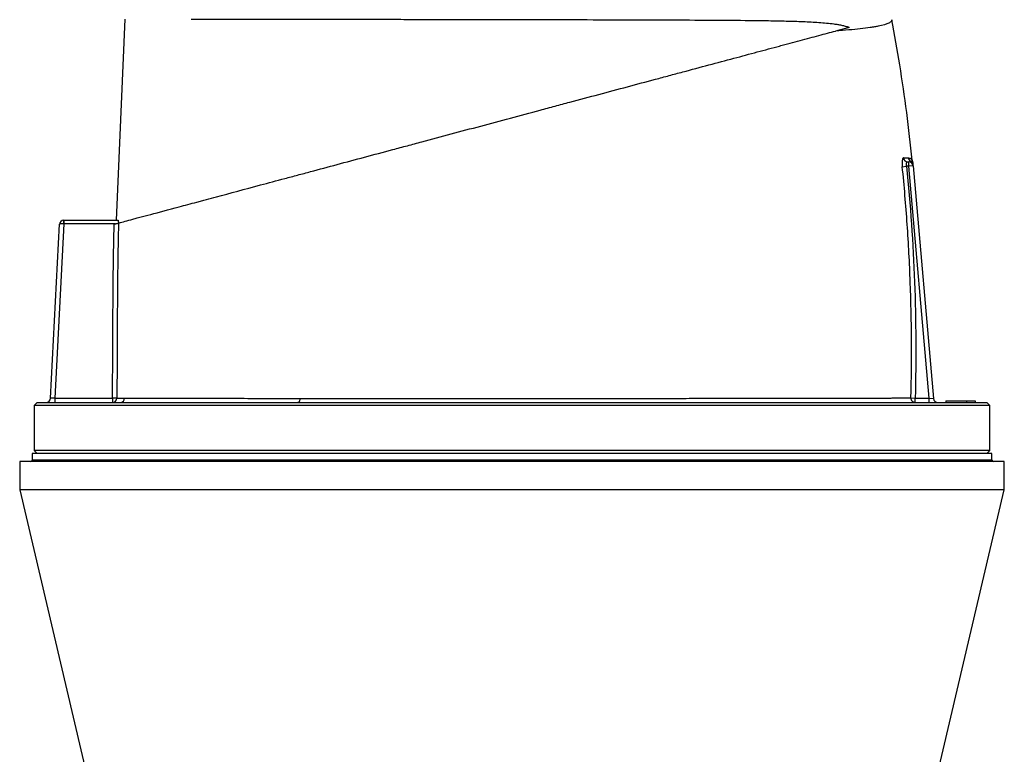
# Model space of a CAD drawing. Header units: millimetres. Extents: x 1979 to 3209, y 561 to 4041.
# Tile 7 of 9: x 2256 to 2931, y 3094 to 3598. Entities that reach past the tile are written whole.
import ezdxf

# ---------------------------------------------------------------- set-up
doc = ezdxf.new("R2010")
doc.units = ezdxf.units.MM

msp = doc.modelspace()

# ---------------------------------------------------------------- linework, layer by layer
at = {"color": 7, "linetype": 'Continuous', "lineweight": 25}
for p, q in [((2322.29, 3460.78), (2328.43, 3598.69)), ((2824.75, 3593.07), (2815.31, 3590.54)), ((2861.1, 3497.49), (2864, 3497.78)), ((2865.5, 3497.78), (2864, 3497.78)), ((2864.78, 3500.78), (2865.5, 3500.78)), ((2865.5, 3497.78), (2865.5, 3500.78)), ((2868.49, 3498.04), (2865.5, 3497.78)), ((2879.41, 3338.78), (2865.5, 3497.78)), ((2868.07, 3501.13), (2868.08, 3501.12)), ((2868.49, 3498.04), (2882.45, 3338.52)), ((2277.12, 3338.62), (2283.38, 3457.94)), ((2286.4, 3458.28), (2280.14, 3338.78)), ((2286.4, 3458.28), (2286.24, 3458.29)), ((2286.37, 3460.78), (2286.4, 3460.78)), ((2286.4, 3458.28), (2286.4, 3460.78)), ((2286.4, 3460.78), (2323.48, 3460.78)), ((2321.71, 3458.28), (2286.4, 3458.28)), ((2268.03, 3335.78), (2266.03, 3333.78)), ((2268.03, 3335.78), (2593.53, 3335.78)), ((2280.14, 3338.78), (2277.12, 3338.62)), ((2280.14, 3338.78), (2319.64, 3338.78)), ((2280.14, 3338.78), (2280.14, 3335.78)), ((2322.63, 3338.76), (2319.64, 3338.78)), ((2319.64, 3338.78), (2319.64, 3335.78)), ((2593.53, 3335.78), (2919.03, 3335.78)), ((2867.03, 3338.86), (2869.96, 3338.78)), ((2869.96, 3335.78), (2869.96, 3338.78)), ((2869.96, 3338.78), (2879.41, 3338.78)), ((2879.41, 3335.78), (2879.41, 3338.78)), ((2879.41, 3338.78), (2882.45, 3338.52)), ((2891.01, 3336.78), (2891.03, 3335.78)), ((2891.01, 3336.78), (2905.01, 3336.78)), ((2905.01, 3336.78), (2905.03, 3335.78)), ((2905.01, 3336.78), (2911.05, 3336.78)), ((2911.05, 3336.78), (2911.03, 3335.78)), ((2921.03, 3333.78), (2919.03, 3335.78)), ((2266.03, 3333.78), (2266.03, 3302.78)), ((2593.53, 3333.78), (2266.03, 3333.78)), ((2921.03, 3333.78), (2593.53, 3333.78)), ((2921.03, 3302.78), (2921.03, 3333.78)), ((2264.53, 3300.78), (2264.53, 3296.28)), ((2922.53, 3300.78), (2264.53, 3300.78)), ((2266.03, 3302.78), (2268.03, 3300.78)), ((2593.53, 3302.78), (2266.03, 3302.78)), ((2921.03, 3302.78), (2593.53, 3302.78)), ((2919.03, 3300.78), (2921.03, 3302.78)), ((2922.53, 3296.28), (2922.53, 3300.78)), ((2256.03, 3295.28), (2256.03, 3275.78)), ((2931.03, 3295.28), (2256.03, 3295.28)), ((2931.03, 3275.78), (2931.03, 3295.28)), ((2256.03, 3275.78), (2303.53, 3074.23)), ((2931.03, 3275.78), (2256.03, 3275.78)), ((2883.52, 3074.23), (2931.03, 3275.78))]:
    msp.add_line(p, q, dxfattribs=at)
at = {"color": 1, "linetype": 'Continuous', "lineweight": 25}
msp.add_line((2922.53, 3296.28), (2264.53, 3296.28), dxfattribs=at)
at = {"color": 7, "linetype": 'Continuous', "lineweight": 25, "flags": 128}
msp.add_lwpolyline([(2448.24, 3338.56), (2448.19, 3338.01), (2448.09, 3337.48), (2447.94, 3337), (2447.74, 3336.58), (2447.51, 3336.24), (2447.25, 3335.99), (2446.97, 3335.83), (2446.68, 3335.78)], dxfattribs=at)
at = {"color": 7, "linetype": 'Continuous', "lineweight": 25}
for centre, radius, start, end in [((2864.81, 3503.74), 2.96, 185.11527, 269.4113), ((2868.28, 3503.77), 3, 185.7676, 241.40124), ((2865.5, 3497.78), 3, 5, 90), ((2865.45, 3498.49), 2.99, 5.02938, 62.19177), ((2865.3, 3500.04), 3, 5.01701, 21.44381), ((2286.37, 3457.78), 3, 90, 177), ((2298.26, 3458.91), 12.03, 171.04331, 182.95669), ((2274.13, 3338.78), 3, 270, 357), ((2319.64, 3338.78), 2.99, 270.09366, 359.63342), ((2325, 3338.75), 2.97, 270.51489, 358.62647), ((2869.99, 3338.75), 2.97, 177.9118, 269.28272), ((2885.43, 3338.78), 3, 185, 270), ((2263.53, 3296.28), 1, 270, 0), ((2923.53, 3296.28), 1, 180, 270)]:
    msp.add_arc(centre, radius, start, end, dxfattribs=at)
msp.add_ellipse((2286.37, 3457.78), major_axis=(3, -0.16), ratio=0.166667, start_param=1.623156, end_param=3.141593, dxfattribs=at)
for points, knots in [([(2373.61, 3598.74), (2376.88, 3598.73), (2380.27, 3598.73), (2387.29, 3598.72), (2390.93, 3598.72), (2402.2, 3598.71), (2410.21, 3598.7), (2422.94, 3598.68), (2427.31, 3598.68), (2432.92, 3598.67), (2434.05, 3598.67), (2436.33, 3598.67), (2437.48, 3598.67), (2440.93, 3598.66), (2443.25, 3598.66), (2454.96, 3598.64), (2464.62, 3598.63), (2484.54, 3598.61), (2494.79, 3598.59), (2507.99, 3598.58), (2510.65, 3598.57), (2516, 3598.56), (2518.7, 3598.56), (2526.8, 3598.55), (2532.22, 3598.54), (2548.53, 3598.52), (2559.49, 3598.5), (2581.53, 3598.46), (2592.63, 3598.44), (2605.2, 3598.42), (2606.59, 3598.42), (2609.38, 3598.41), (2610.78, 3598.41), (2614.95, 3598.4), (2617.72, 3598.4), (2626, 3598.38), (2631.48, 3598.37), (2647.8, 3598.33), (2658.52, 3598.3), (2674.37, 3598.26), (2679.62, 3598.24), (2687.42, 3598.22), (2690.02, 3598.21), (2695.18, 3598.19), (2697.74, 3598.18), (2710.41, 3598.13), (2720.18, 3598.09), (2738.98, 3597.98), (2748.03, 3597.91), (2758.88, 3597.8), (2761.03, 3597.77), (2765.28, 3597.72), (2767.38, 3597.69), (2773.62, 3597.59), (2777.66, 3597.51), (2783.54, 3597.36), (2785.48, 3597.31), (2789.3, 3597.18), (2791.18, 3597.11), (2796.76, 3596.88), (2800.37, 3596.69), (2805.65, 3596.32), (2807.38, 3596.18), (2810.83, 3595.85), (2812.54, 3595.66), (2815.09, 3595.31), (2815.94, 3595.19), (2817.66, 3594.9), (2818.51, 3594.74), (2820.25, 3594.38), (2821.12, 3594.17), (2822.9, 3593.69), (2823.81, 3593.41), (2824.75, 3593.07)], [0, 0, 0, 0, 0.03125, 0.03125, 0.0625, 0.0625, 0.125, 0.125, 0.15625, 0.15625, 0.164062, 0.164062, 0.171875, 0.171875, 0.1875, 0.1875, 0.25, 0.25, 0.3125, 0.3125, 0.328125, 0.328125, 0.34375, 0.34375, 0.375, 0.375, 0.4375, 0.4375, 0.5, 0.5, 0.507812, 0.507812, 0.515625, 0.515625, 0.53125, 0.53125, 0.5625, 0.5625, 0.625, 0.625, 0.65625, 0.65625, 0.671875, 0.671875, 0.6875, 0.6875, 0.75, 0.75, 0.8125, 0.8125, 0.828125, 0.828125, 0.84375, 0.84375, 0.875, 0.875, 0.890625, 0.890625, 0.90625, 0.90625, 0.9375, 0.9375, 0.953125, 0.953125, 0.96875, 0.96875, 0.976562, 0.976562, 0.984375, 0.984375, 0.992187, 0.992187, 1, 1, 1, 1]), ([(2853.99, 3598.32), (2854.06, 3597.91), (2853.92, 3597.51), (2853.21, 3596.72), (2852.65, 3596.34), (2850.3, 3595.21), (2847.89, 3594.51), (2844.18, 3593.76), (2843.75, 3593.68), (2842.88, 3593.52), (2842.43, 3593.44), (2841.04, 3593.2), (2840.06, 3593.05), (2836.98, 3592.59), (2834.74, 3592.3), (2829.85, 3591.76), (2827.21, 3591.5), (2821.55, 3591), (2818.53, 3590.76), (2815.31, 3590.54)], [0, 0, 0, 0, 0.125, 0.125, 0.25, 0.25, 0.5, 0.5, 0.53125, 0.53125, 0.5625, 0.5625, 0.625, 0.625, 0.75, 0.75, 0.875, 0.875, 1, 1, 1, 1]), ([(2867.92, 3501.94), (2866.71, 3512.84), (2864.27, 3534.69), (2859.6, 3566.83), (2855.82, 3587.99), (2853.97, 3598.32)], [0, 0, 0, 0, 0.337917, 0.676909, 1, 1, 1, 1]), ([(2323.78, 3458.84), (2324.6, 3459.06), (2325.73, 3459.36), (2328.55, 3460.11), (2330.23, 3460.56), (2333.06, 3461.32), (2334.06, 3461.59), (2335.61, 3462), (2336.13, 3462.15), (2337.21, 3462.44), (2337.77, 3462.59), (2340.64, 3463.35), (2343.17, 3464.03), (2351.48, 3466.26), (2357.97, 3468), (2369.21, 3471.01), (2373.21, 3472.08), (2378.53, 3473.51), (2379.61, 3473.8), (2381.8, 3474.38), (2382.91, 3474.68), (2386.27, 3475.58), (2388.56, 3476.19), (2400.23, 3479.32), (2410.33, 3482.03), (2426.53, 3486.37), (2432.1, 3487.86), (2439.27, 3489.78), (2440.72, 3490.17), (2443.63, 3490.95), (2445.1, 3491.34), (2449.51, 3492.52), (2452.47, 3493.32), (2461.44, 3495.72), (2467.51, 3497.35), (2479.86, 3500.66), (2486.13, 3502.34), (2498.86, 3505.75), (2505.32, 3507.48), (2513.52, 3509.68), (2515.17, 3510.12), (2518.47, 3511), (2520.13, 3511.45), (2525.13, 3512.79), (2528.46, 3513.68), (2545.15, 3518.15), (2558.58, 3521.75), (2585.59, 3528.99), (2599.18, 3532.63), (2614.54, 3536.75), (2616.25, 3537.2), (2619.65, 3538.12), (2621.35, 3538.57), (2626.43, 3539.93), (2629.81, 3540.84), (2639.87, 3543.53), (2646.52, 3545.31), (2659.68, 3548.84), (2666.2, 3550.59), (2679.1, 3554.04), (2685.49, 3555.76), (2694.98, 3558.3), (2698.12, 3559.14), (2702.81, 3560.4), (2704.37, 3560.82), (2707.47, 3561.65), (2709.01, 3562.06), (2716.67, 3564.11), (2722.64, 3565.71), (2740.13, 3570.4), (2751.2, 3573.36), (2766.9, 3577.57), (2771.98, 3578.93), (2778.14, 3580.58), (2779.36, 3580.91), (2781.78, 3581.56), (2782.97, 3581.88), (2786.51, 3582.82), (2788.81, 3583.44), (2795.55, 3585.25), (2799.82, 3586.39), (2807.9, 3588.56), (2811.72, 3589.58), (2815.31, 3590.54)], [0, 0, 0, 0, 0.03125, 0.03125, 0.0625, 0.0625, 0.078125, 0.078125, 0.085938, 0.085938, 0.09375, 0.09375, 0.125, 0.125, 0.1875, 0.1875, 0.21875, 0.21875, 0.226563, 0.226563, 0.234375, 0.234375, 0.25, 0.25, 0.3125, 0.3125, 0.34375, 0.34375, 0.351563, 0.351563, 0.359375, 0.359375, 0.375, 0.375, 0.40625, 0.40625, 0.4375, 0.4375, 0.46875, 0.46875, 0.476563, 0.476563, 0.484375, 0.484375, 0.5, 0.5, 0.5625, 0.5625, 0.625, 0.625, 0.632813, 0.632813, 0.640625, 0.640625, 0.65625, 0.65625, 0.6875, 0.6875, 0.71875, 0.71875, 0.75, 0.75, 0.765625, 0.765625, 0.773438, 0.773438, 0.78125, 0.78125, 0.8125, 0.8125, 0.875, 0.875, 0.90625, 0.90625, 0.914063, 0.914063, 0.921875, 0.921875, 0.9375, 0.9375, 0.96875, 0.96875, 1, 1, 1, 1]), ([(2861.86, 3503.47), (2861.78, 3503.47), (2861.69, 3503.44), (2861.54, 3503.29), (2861.47, 3503.17), (2861.34, 3502.88), (2861.28, 3502.69), (2861.17, 3502.26), (2861.13, 3502.01), (2861.07, 3501.59), (2861.05, 3501.45), (2861.03, 3501.14), (2861.02, 3500.98), (2860.99, 3500.49), (2860.98, 3500.15), (2860.98, 3499.6), (2860.98, 3499.42), (2860.99, 3499.04), (2861, 3498.85), (2861.03, 3498.27), (2861.06, 3497.88), (2861.1, 3497.49)], [0, 0, 0, 0, 0.125, 0.125, 0.25, 0.25, 0.375, 0.375, 0.5, 0.5, 0.5625, 0.5625, 0.625, 0.625, 0.75, 0.75, 0.8125, 0.8125, 0.875, 0.875, 1, 1, 1, 1]), ([(2861.86, 3503.47), (2862.55, 3503.47), (2863.19, 3503.47), (2864.33, 3503.47), (2864.84, 3503.47), (2865.29, 3503.47)], [0, 0, 0, 0, 0.5, 0.5, 1, 1, 1, 1]), ([(2867.03, 3338.86), (2867.71, 3365.33), (2867.55, 3391.79), (2866.07, 3431.49), (2865.37, 3444.71), (2863.54, 3471.13), (2862.43, 3484.32), (2861.1, 3497.49)], [0, 0, 0, 0, 0.5, 0.5, 0.75, 0.75, 1, 1, 1, 1]), ([(2864, 3497.78), (2863.96, 3497.98), (2863.93, 3498.18), (2863.89, 3498.57), (2863.88, 3498.77), (2863.88, 3499.14), (2863.89, 3499.32), (2863.93, 3499.65), (2863.96, 3499.8), (2864.04, 3500.08), (2864.09, 3500.2), (2864.2, 3500.41), (2864.26, 3500.5), (2864.39, 3500.64), (2864.46, 3500.69), (2864.61, 3500.76), (2864.69, 3500.78), (2864.78, 3500.78)], [0, 0, 0, 0, 0.125, 0.125, 0.25, 0.25, 0.375, 0.375, 0.5, 0.5, 0.625, 0.625, 0.75, 0.75, 0.875, 0.875, 1, 1, 1, 1]), ([(2864, 3497.78), (2866.66, 3471.37), (2868.49, 3444.9), (2870.48, 3391.85), (2870.64, 3365.32), (2869.96, 3338.78)], [0, 0, 0, 0, 0.5, 0.5, 1, 1, 1, 1]), ([(2868.1, 3501.13), (2868.07, 3501.22), (2867.98, 3501.47), (2867.95, 3501.75), (2867.93, 3501.94)], [0, 0, 0, 0, 0.32723, 1, 1, 1, 1]), ([(2868.3, 3500.25), (2868.3, 3500.25), (2868.29, 3500.28), (2868.33, 3499.91), (2868.36, 3499.46), (2868.41, 3498.99), (2868.43, 3498.76)], [0, 0, 0, 0, 0.133272, 0.418036, 0.712892, 1, 1, 1, 1]), ([(2319.64, 3338.78), (2319.72, 3348.72), (2319.79, 3358.66), (2319.87, 3373.56), (2319.89, 3378.53), (2319.92, 3385.99), (2319.93, 3388.47), (2319.95, 3393.44), (2319.96, 3395.93), (2320.08, 3418.29), (2320.34, 3438.16), (2320.78, 3458.03)], [0, 0, 0, 0, 0.25, 0.25, 0.375, 0.375, 0.4375, 0.4375, 0.5, 0.5, 1, 1, 1, 1]), ([(2320.78, 3458.03), (2321.15, 3458.13), (2321.5, 3458.22), (2322.18, 3458.41), (2322.49, 3458.49), (2322.91, 3458.6), (2323.03, 3458.64), (2323.26, 3458.7), (2323.36, 3458.72), (2323.54, 3458.77), (2323.61, 3458.79), (2323.72, 3458.82), (2323.76, 3458.83), (2323.78, 3458.84)], [0, 0, 0, 0, 0.25, 0.25, 0.5, 0.5, 0.625, 0.625, 0.75, 0.75, 0.875, 0.875, 1, 1, 1, 1]), ([(2323.78, 3458.84), (2323.33, 3438.83), (2323.06, 3418.81), (2322.94, 3393.8), (2322.92, 3388.79), (2322.88, 3378.79), (2322.85, 3373.78), (2322.77, 3358.77), (2322.71, 3348.76), (2322.63, 3338.76)], [0, 0, 0, 0, 0.5, 0.5, 0.625, 0.625, 0.75, 0.75, 1, 1, 1, 1]), ([(2323.48, 3460.78), (2323.51, 3460.78), (2323.54, 3460.73), (2323.59, 3460.54), (2323.61, 3460.41), (2323.64, 3460.05), (2323.65, 3459.83), (2323.66, 3459.35), (2323.66, 3459.08), (2323.66, 3458.8)], [0, 0, 0, 0, 0.25, 0.25, 0.5, 0.5, 0.75, 0.75, 1, 1, 1, 1]), ([(2322.63, 3338.76), (2323.16, 3338.75), (2323.87, 3338.73), (2325.65, 3338.7), (2326.72, 3338.69), (2327.97, 3338.68)], [0, 0, 0, 0, 0.5, 0.5, 1, 1, 1, 1]), ([(2327.97, 3338.68), (2328.4, 3338.68), (2328.87, 3338.68), (2329.85, 3338.67), (2330.36, 3338.67), (2332, 3338.66), (2333.2, 3338.66), (2337.13, 3338.65), (2340.19, 3338.65), (2347.17, 3338.64), (2351.09, 3338.64), (2356.56, 3338.63), (2357.68, 3338.63), (2359.98, 3338.63), (2361.15, 3338.63), (2364.73, 3338.62), (2367.21, 3338.62), (2374.93, 3338.61), (2380.43, 3338.61), (2392.15, 3338.6), (2398.36, 3338.59), (2408.22, 3338.59), (2411.6, 3338.58), (2418.54, 3338.58), (2422.09, 3338.58), (2429.32, 3338.57), (2433.01, 3338.57), (2440.52, 3338.57), (2444.35, 3338.56), (2448.24, 3338.56)], [0, 0, 0, 0, 0.03125, 0.03125, 0.0625, 0.0625, 0.125, 0.125, 0.25, 0.25, 0.375, 0.375, 0.40625, 0.40625, 0.4375, 0.4375, 0.5, 0.5, 0.625, 0.625, 0.75, 0.75, 0.8125, 0.8125, 0.875, 0.875, 0.9375, 0.9375, 1, 1, 1, 1]), ([(2448.24, 3338.56), (2457.77, 3338.56), (2467.61, 3338.56), (2480.29, 3338.56), (2482.85, 3338.56), (2487.99, 3338.55), (2490.57, 3338.55), (2498.34, 3338.55), (2503.55, 3338.55), (2519.33, 3338.55), (2530, 3338.55), (2546.24, 3338.56), (2551.7, 3338.56), (2559.94, 3338.56), (2562.69, 3338.56), (2568.22, 3338.56), (2571, 3338.56), (2584.9, 3338.56), (2596, 3338.56), (2612.63, 3338.56), (2618.17, 3338.56), (2625.09, 3338.56), (2626.47, 3338.56), (2629.24, 3338.56), (2630.62, 3338.56), (2634.76, 3338.56), (2637.51, 3338.56), (2651.18, 3338.56), (2661.92, 3338.56), (2683.02, 3338.57), (2693.39, 3338.57), (2708.64, 3338.58), (2713.68, 3338.58), (2721.16, 3338.59), (2723.63, 3338.59), (2728.53, 3338.59), (2730.95, 3338.6), (2742.94, 3338.61), (2752.14, 3338.62), (2769.78, 3338.64), (2778.21, 3338.65), (2788.27, 3338.67), (2790.25, 3338.67), (2794.18, 3338.68), (2796.12, 3338.68), (2801.82, 3338.69), (2805.49, 3338.7), (2816.08, 3338.72), (2822.6, 3338.73), (2834.58, 3338.76), (2840.03, 3338.77), (2846.16, 3338.79), (2847.35, 3338.79), (2849.66, 3338.8), (2850.78, 3338.8), (2852.94, 3338.81), (2853.98, 3338.81), (2855.98, 3338.82), (2856.94, 3338.82), (2861.56, 3338.84), (2864.62, 3338.85), (2867.03, 3338.86)], [0, 0, 0, 0, 0.0625, 0.0625, 0.078125, 0.078125, 0.09375, 0.09375, 0.125, 0.125, 0.1875, 0.1875, 0.21875, 0.21875, 0.234375, 0.234375, 0.25, 0.25, 0.3125, 0.3125, 0.34375, 0.34375, 0.351563, 0.351563, 0.359375, 0.359375, 0.375, 0.375, 0.4375, 0.4375, 0.5, 0.5, 0.53125, 0.53125, 0.546875, 0.546875, 0.5625, 0.5625, 0.625, 0.625, 0.6875, 0.6875, 0.703125, 0.703125, 0.71875, 0.71875, 0.75, 0.75, 0.8125, 0.8125, 0.875, 0.875, 0.890625, 0.890625, 0.90625, 0.90625, 0.921875, 0.921875, 0.9375, 0.9375, 1, 1, 1, 1])]:
    msp.add_open_spline(points, degree=3, knots=knots, dxfattribs=at)
at = {"color": 1, "linetype": 'Continuous', "lineweight": 25}
for points, knots in [([(2865.29, 3503.47), (2865.69, 3503.42), (2866.48, 3503.31), (2867.32, 3502.74), (2867.87, 3501.99), (2867.88, 3501.95), (2867.88, 3501.94)], [0, 0, 0, 0, 0.255127, 0.510853, 0.797128, 1, 1, 1, 1]), ([(2865.54, 3500.78), (2865.66, 3500.79), (2866.18, 3500.81), (2866.56, 3501), (2866.84, 3501.14)], [0, 0, 0, 0, 0.246074, 1, 1, 1, 1]), ([(2866.84, 3501.14), (2866.97, 3501.2), (2867.48, 3501.43), (2868.01, 3501.21), (2868.05, 3501.15), (2868.07, 3501.13)], [0, 0, 0, 0, 0.170773, 0.673217, 1, 1, 1, 1])]:
    msp.add_open_spline(points, degree=3, knots=knots, dxfattribs=at)

doc.saveas('drawing.dxf')
